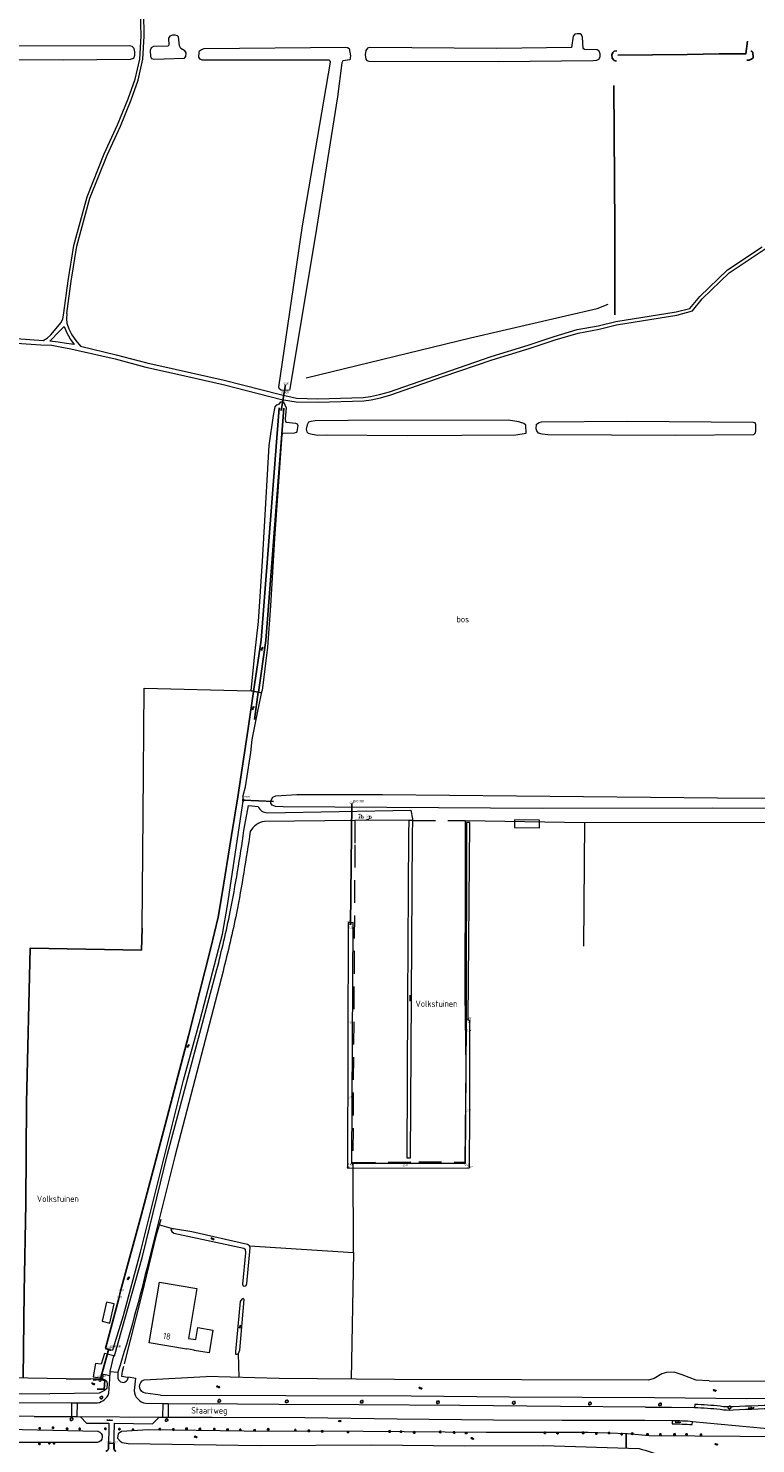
# Model space of a CAD drawing. Extents: x 168769 to 512904, y 516715 to 1559940.
# Tile 201 of 256: x 170117 to 170404, y 520303 to 520863. Entities that reach past the tile are written whole.
import ezdxf
from ezdxf.enums import TextEntityAlignment as Align

# ---------------------------------------------------------------- set-up
doc = ezdxf.new("R2010")
doc.units = 0
doc.header["$MEASUREMENT"] = 0
doc.linetypes.add('LP', pattern=[14, 9, -5])
doc.layers.get('0').update_dxf_attribs({"linetype": 'CONTINUOUS'})
for name, color, linetype, lineweight in [('B01_HOOFDGEBOUW', 10, 'CONTINUOUS', 0), ('B02_bijgebouw', 12, 'CONTINUOUS', 0), ('B04_KUNSTWERK', 32, 'CONTINUOUS', 0), ('H01_HOOGTEPUNT', 7, 'CONTINUOUS', 18), ('Q06_walbescherming_besch', 140, 'WALBESCHERMING', 25), ('Q21_LANTAARNPAAL', 7, 'CONTINUOUS', 18), ('Q26_BOOM', 7, 'CONTINUOUS', 18), ('Q92_BRANDKRAAN', 7, 'CONTINUOUS', 0), ('S02_symb_open_verh', 7, 'CONTINUOUS', 13), ('T02_RASTER', 34, 'CONTINUOUS', 0), ('T03_HEK', 34, 'CONTINUOUS', 0), ('T05_SCHUTTING', 7, 'CONTINUOUS', 25), ('T09_INSTEEKSLOOT', 72, 'CONTINUOUS', 0), ('V00_kant_verharding', 252, 'CONTINUOUS', 0), ('V02_Kant_open_verh', 253, 'CONTINUOUS', 0), ('V11_VERKEERSDREMPEL', 7, 'CONTINUOUS', 0), ('W00_KANT_WATER', 140, 'CONTINUOUS', 0), ('W01_Kant_sloot', 140, 'CONTINUOUS', 0), ('Z19_Overigetekst', 7, 'CONTINUOUS', 0)]:
    doc.layers.add(name, color=color, linetype=linetype, lineweight=lineweight)
for name, color, linetype in [('S05_Water', 132, 'CONTINUOUS'), ('S13_symb_onverhard', 32, 'CONTINUOUS'), ('T07_SLOOT_GREPPEL', 140, 'CONTINUOUS'), ('T20_TALUD', 34, 'CONTINUOUS'), ('W10_duiker', 1, 'CONTINUOUS'), ('Z02_Huisnummer', 253, 'CONTINUOUS'), ('Z05_Cultuuraanduiding', 3, 'CONTINUOUS'), ('Z06_STRAATNAAM', 7, 'CONTINUOUS')]:
    doc.layers.add(name, color=color, linetype=linetype)
doc.styles.add('ISOCP', font='isocp.shx', dxfattribs={"height": 1.8})
doc.styles.get("Standard").update_dxf_attribs({"font": 'ISOB.SHX'})
doc.linetypes.add('WALBESCHERMING', pattern='A,10,[105,facto-geolijnen.shx,S=0.1,R=0,X=0,Y=0],0', length=10)

# ---------------------------------------------------------------- blocks, each defined once
blk = doc.blocks.new('Q21')
at = {"color": 0}
for points in [[(-1.500050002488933, 0), (-1.000033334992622, 0)], [(-1.060635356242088, 1.060735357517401), (-0.7070803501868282, 0.7071803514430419)], [(0, 1.500050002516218), (0, 1.000033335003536)], [(1.060735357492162, 1.060735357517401), (0.7071303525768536, 0.7071303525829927)], [(1.500049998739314, 0), (1.000033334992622, 0)], [(-1.060635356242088, -1.060635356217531), (-0.7071303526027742, -0.7071303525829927)], [(0, -1.500050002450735), (0, -1.000033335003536)], [(1.060735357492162, -1.060635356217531), (0.7071803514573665, -0.7070803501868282)]]:
    blk.add_lwpolyline(points, dxfattribs=at)
blk.add_circle((0, 0), 1.000033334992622, dxfattribs=at)
blk = doc.blocks.new('Q26')
at = {"color": 0}
for p, q in [((-1, 0), (1, 0)), ((-0.6999999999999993, 0.7000000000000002), (0.6999999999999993, -0.7000000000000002)), ((0.6999999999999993, 0.7000000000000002), (-0.6999999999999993, -0.7000000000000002)), ((0, 1), (0, -1))]:
    blk.add_line(p, q, dxfattribs=at)
blk = doc.blocks.new('Q92')
at = {"color": 0}
blk.add_ellipse((0, 0), major_axis=(-0.9914977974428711, -3.305158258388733e-05), ratio=0.4999833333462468, start_param=1.570796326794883, end_param=7.853981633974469, dxfattribs=at)
blk = doc.blocks.new('S05')
at = {"color": 0}
for p, q in [((0.08375280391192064, 0.3045973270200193), (0.3777528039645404, 0.5865973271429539)), ((0.1097528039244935, -0.1914026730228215), (0.4057528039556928, 0.08859732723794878)), ((0.3777528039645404, 0.5865973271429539), (0.6797528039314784, 0.7125973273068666)), ((0.4057528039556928, 0.08859732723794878), (0.7097528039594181, 0.2125973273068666)), ((0.6797528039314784, 0.7125973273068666), (1.005752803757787, 0.6205973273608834)), ((0.7097528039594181, 0.2125973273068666), (1.023752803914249, 0.1245973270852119)), ((1.005752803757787, 0.6205973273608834), (1.329752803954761, 0.3745973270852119)), ((1.023752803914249, 0.1245973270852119), (1.357752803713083, -0.121402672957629)), ((1.329752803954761, 0.3745973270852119), (1.655752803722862, 0.1285973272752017)), ((1.655752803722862, 0.1285973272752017), (1.971752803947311, 0.03659732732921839)), ((1.971752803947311, 0.03659732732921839), (2.283752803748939, 0.1625973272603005)), ((2.283752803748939, 0.1625973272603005), (2.579752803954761, 0.4445973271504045)), ((1.357752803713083, -0.121402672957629), (1.681752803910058, -0.3694026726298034)), ((1.681752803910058, -0.3694026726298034), (1.997752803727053, -0.4614026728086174)), ((1.997752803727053, -0.4614026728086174), (2.309752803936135, -0.3334026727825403)), ((2.309752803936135, -0.3334026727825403), (2.605752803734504, -0.05140267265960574))]:
    blk.add_line(p, q, dxfattribs=at)
blk = doc.blocks.new('S026')
for p, q in [((-0.003902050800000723, 0), (4.396097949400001, 0)), ((0.1960979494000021, 0.4999999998), (0.1960979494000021, 0)), ((1.196097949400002, 0), (1.196097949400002, -0.5)), ((2.196097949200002, 0.4999999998), (2.196097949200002, 0)), ((3.196097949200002, 0), (3.196097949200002, -0.5)), ((4.196097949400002, 0.4999999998), (4.196097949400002, 0))]:
    blk.add_line(p, q)
blk = doc.blocks.new('S134')
at = {"color": 0}
for points in [[(1.897130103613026, 0.09489737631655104), (1.94113157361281, 0.06556306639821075)], [(2.553465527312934, 0.4429412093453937), (2.568132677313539, 0.3842725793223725)], [(6.009735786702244, 0.4176533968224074), (5.996402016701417, 0.4237869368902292), (5.918532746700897, 0.3947192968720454)], [(6.137740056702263, 0.9043362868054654), (6.095338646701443, 0.9475377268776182)], [(6.524654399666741, 0.04189051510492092), (6.508920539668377, 0.1136262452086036)], [(6.586602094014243, 1.432732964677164), (6.630603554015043, 1.403398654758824)], [(6.848163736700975, 0.875268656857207), (6.809229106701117, 0.8608681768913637)], [(7.056751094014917, 1.991418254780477), (7.101019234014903, 1.961817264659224)], [(7.242208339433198, 0.7015196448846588), (7.286476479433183, 0.6721853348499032)], [(7.262177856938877, 1.449311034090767), (7.276845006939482, 1.390642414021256)], [(7.320446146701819, -0.002093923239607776), (7.31191252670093, 0.0501744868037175)], [(7.429249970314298, 2.466335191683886), (7.473251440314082, 2.437000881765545)], [(7.894645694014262, 1.712208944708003), (7.909312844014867, 1.653273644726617)], [(7.982648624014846, 1.168190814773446), (7.953314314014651, 1.13885650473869)], [(8.023669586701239, 0.1941792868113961), (8.015402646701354, 0.2464476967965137)], [(8.085585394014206, 2.814379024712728), (8.100252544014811, 2.755710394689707)], [(8.41830876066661, 0.7844466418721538), (8.42870910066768, 0.8247146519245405)], [(8.657071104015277, 2.220759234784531), (8.609869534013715, 2.258360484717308)], [(8.713606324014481, 1.383664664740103), (8.666138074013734, 1.421532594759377)], [(8.813029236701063, 0.1899124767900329), (8.804762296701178, 0.2421808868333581)], [(8.945753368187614, 1.711226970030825), (8.898285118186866, 1.74882822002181)], [(9.199442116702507, 0.7891324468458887), (9.15197386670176, 0.8267336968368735)], [(9.26973501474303, 1.168858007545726), (9.222266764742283, 1.206459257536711)], [(9.696258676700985, 0.3203168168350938), (9.649057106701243, 0.3579180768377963)], [(0, -2.575938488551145), (0.07813594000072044, -2.546870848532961)], [(0.4776159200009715, -1.953784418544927), (0.4642821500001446, -1.947650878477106), (0.3864128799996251, -1.976718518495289)], [(0.605620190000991, -1.467101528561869), (0.5632187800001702, -1.423900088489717)], [(0.6933167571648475, -2.864941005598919), (0.7250511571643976, -2.830806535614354)], [(0.9925345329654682, -2.329547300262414), (0.976800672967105, -2.257811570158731)], [(1.05448222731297, -0.9387048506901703), (1.09848368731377, -0.9680391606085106)], [(1.316043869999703, -1.496169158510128), (1.277109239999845, -1.510569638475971)], [(1.524631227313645, -0.3800195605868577), (1.56889936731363, -0.4096205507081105)], [(1.710088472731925, -1.669918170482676), (1.754356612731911, -1.699252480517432)], [(1.730057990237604, -0.9221267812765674), (1.744725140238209, -0.9807954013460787)], [(1.788326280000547, -2.373531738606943), (1.779792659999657, -2.321263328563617)], [(1.889929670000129, -2.917209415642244), (1.881396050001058, -2.864941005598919)], [(2.362525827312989, -0.6592288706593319), (2.377192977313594, -0.7181641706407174)], [(2.450528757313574, -1.203247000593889), (2.421194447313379, -1.232581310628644)], [(2.491549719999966, -2.177258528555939), (2.483282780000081, -2.124990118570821)], [(2.577419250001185, -2.733277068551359), (2.529951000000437, -2.695409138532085)], [(2.886188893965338, -1.586991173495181), (2.896589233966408, -1.546723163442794)], [(2.979116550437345, -2.897001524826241), (3.016717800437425, -2.84979995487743)], [(3.124951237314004, -0.1506785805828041), (3.077749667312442, -0.113077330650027)], [(3.181486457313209, -0.9877731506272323), (3.134018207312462, -0.9499052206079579)], [(3.28090936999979, -2.181525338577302), (3.272642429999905, -2.129256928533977)], [(3.413633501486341, -0.6602108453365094), (3.366165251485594, -0.6226095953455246)], [(3.667322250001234, -1.582305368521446), (3.619854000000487, -1.544704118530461)], [(3.737615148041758, -1.202579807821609), (3.690146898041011, -1.164978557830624)], [(3.772925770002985, -2.874348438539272), (3.810793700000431, -2.826880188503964)], [(4.164138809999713, -2.051120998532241), (4.11693723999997, -2.013519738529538)], [(4.484682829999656, -2.730343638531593), (4.437214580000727, -2.692475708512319)], [(5.532119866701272, -0.2045006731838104), (5.610255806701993, -0.1754330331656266)], [(6.22543662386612, -0.4935031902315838), (6.25717102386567, -0.4593687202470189)], [(7.422049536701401, -0.5457716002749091), (7.41351591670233, -0.4935031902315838)], [(8.109539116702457, -0.3618392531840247), (8.06207086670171, -0.3239713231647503)], [(8.511236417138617, -0.5255637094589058), (8.548837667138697, -0.4783621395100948)], [(9.305045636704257, -0.5029106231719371), (9.342913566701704, -0.4554423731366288)], [(10.01680269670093, -0.3589058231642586), (9.969334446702, -0.3210378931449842)]]:
    blk.add_lwpolyline(points, dxfattribs=at)

msp = doc.modelspace()

# ---------------------------------------------------------------- linework, layer by layer
at = {"layer": 'B01_HOOFDGEBOUW'}
msp.add_lwpolyline([(170188.2880000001, 520339.1830000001), (170182.36, 520340.175), (170182.378, 520340.284), (170179.408, 520340.781), (170179.39, 520340.672), (170164.59, 520343.149), (170168.618, 520367.1579999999), (170183.41, 520364.683), (170180.102, 520344.9239999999), (170183.072, 520344.427), (170183.864, 520349.162), (170189.792, 520348.169), (170188.2880000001, 520339.1830000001)], dxfattribs=at)
at = {"layer": 'B02_bijgebouw'}
for points in [[(170318.949, 520546.825), (170318.988, 520549.889), (170309.115, 520550.027), (170309.076, 520546.963), (170318.949, 520546.825)], [(170145.936, 520351.692), (170148.994, 520350.992), (170150.749, 520358.585), (170147.691, 520359.2849999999), (170145.936, 520351.692)]]:
    msp.add_lwpolyline(points, dxfattribs=at)
at = {"layer": 'B04_KUNSTWERK'}
for points in [[(170201.663, 520558.008, 0.6015920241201), (170201.589, 520557.396), (170201.864, 520557.394, 0.727586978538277), (170201.952, 520557.954), (170201.663, 520558.008)], [(170144.651, 520328.303, 0.655124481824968), (170145.44, 520328.132), (170145.516, 520328.476, 0.658804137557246), (170144.746, 520328.663), (170144.651, 520328.303)]]:
    msp.add_lwpolyline(points, format="xyb", dxfattribs=at)
msp.add_lwpolyline([(170353.0868750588, 520307.1036112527), (170353.096, 520301.6235246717), (170353.2959997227, 520301.623857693), (170353.2868747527, 520307.103961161)], close=True, dxfattribs=at)
at = {"layer": 'Q06_walbescherming_besch', "linetype": 'Continuous'}
for points in [[(170205.876059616, 520600.7723991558), (170208.857620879, 520621.043896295), (170215.9396212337, 520712.9060448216)], [(170207.7628489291, 520600.4515610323), (170210.747, 520620.833), (170217.834, 520712.76)], [(170149.407, 520340.306), (170147.3, 520340.952), (170152.54, 520360.726), (170153.226, 520363.595), (170161.414, 520393.543), (170170.841, 520429.417), (170180.179, 520464.605), (170188.959, 520499.359), (170191.808, 520511.511), (170193.343, 520520.032), (170197.16, 520543.768), (170199.572, 520559.039), (170203.663, 520586.141), (170205.876059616, 520600.7723991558)], [(170204.961, 520600.928), (170209.007, 520600.24)], [(170207.6831921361, 520600.4651062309), (170206.186, 520589.589)], [(170144.746, 520328.663), (170142.386, 520328.37)], [(170143.989, 520324.831), (170146.765, 520324.796), (170147.034, 520328.216), (170145.516, 520328.476)]]:
    msp.add_lwpolyline(points, dxfattribs=at)
at = {"layer": 'T02_RASTER'}
for points in [[(170226.7, 520724.8), (170291.6, 520740.5), (170341.7, 520752.2000000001), (170346.1, 520753.8999999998)], [(170162.2, 520551.8999999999), (170162.6, 520602), (170204.6, 520600.9999999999)], [(170161.764, 520507.166), (170162.2, 520551.7999999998)], [(170289.4999999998, 520549.6999999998), (170336.7999999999, 520548.8999999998)], [(170289.4999999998, 520549.6999999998), (170289.576, 520505.2769999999)], [(170336.7999999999, 520548.8999999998), (170336.3, 520499.9999999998)], [(170336.7999999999, 520548.8999999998), (170430, 520549), (170429.8, 520538.7)], [(170289.5859503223, 520414.585400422), (170289.931, 520452.137), (170289.545, 520481.267), (170289.576, 520505.2769999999)], [(170245.327, 520378.8650000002), (170245.259, 520414.5950000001)], [(170154.82, 520334.8679999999), (170161.807, 520362.462), (170167.437, 520385.913), (170168.629, 520389.756)], [(170168.629, 520389.756), (170169.352, 520392.085)], [(170168.629, 520389.756), (170174.158, 520388.289)], [(170204.247, 520381.476), (170245.327, 520378.8650000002)], [(170245.327, 520378.8650000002), (170244.473, 520328.807)], [(170155.963, 520329.439), (170153.811, 520329.907), (170154.005, 520331.927), (170154.554, 520333.968)], [(170200.092, 520329.467), (170199.894, 520338.942)]]:
    msp.add_lwpolyline(points, dxfattribs=at)
at = {"layer": 'T03_HEK', "linetype": 'LP'}
for points in [[(170245.939, 520549.69), (170245.907, 520540.101), (170245.092, 520414.498), (170271.207, 520414.79), (170289.5859503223, 520414.585400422)], [(170268.7449106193, 520549.7176177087), (170289.4999999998, 520549.6999999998)]]:
    msp.add_lwpolyline(points, dxfattribs=at)
at = {"layer": 'T05_SCHUTTING'}
msp.add_lwpolyline([(170114.774, 520329.288), (170115.117, 520363.2000000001), (170115.821, 520398.251), (170116.084, 520438.108), (170117.532, 520499.276), (170161.496, 520498.42), (170161.764, 520507.166)], dxfattribs=at)
at = {"layer": 'T07_SLOOT_GREPPEL'}
for points in [[(170349.5, 520854.1), (170348.5, 520853.9), (170348, 520853.4), (170347.6, 520852.4), (170347.7, 520851.2), (170348.5, 520850.2), (170349.4, 520850)], [(170349.9, 520852.3), (170377.4, 520852.6), (170390, 520852.9000000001), (170400.6, 520852.9000000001), (170401.2, 520857.8)], [(170400.9, 520850.4), (170401.8, 520850.4), (170402.8, 520850.8), (170403.5, 520851.3), (170403.3, 520853.5), (170402.5, 520854)]]:
    msp.add_lwpolyline(points, dxfattribs=at)
at = {"layer": 'T09_INSTEEKSLOOT'}
for p, q in [((170150.249, 520340.329), (170154.35, 520353.918)), ((170149.407, 520340.306), (170150.249, 520340.329))]:
    msp.add_line(p, q, dxfattribs=at)
for points in [[(170179.2, 520853.2), (170178.7, 520854), (170177.1, 520855), (170176.6, 520856), (170176.1, 520859.6), (170175.8, 520860), (170174.9, 520860.3), (170173.8, 520860.3), (170172.7, 520859.8), (170172.2, 520859), (170172.3, 520856.3), (170171.9, 520855.9), (170166.3, 520855.8), (170165.3, 520855.2), (170164.9, 520854.2), (170165.1, 520851.8), (170165.5, 520851), (170166.4, 520850.8), (170178.5, 520851.2), (170179, 520851.8), (170179.2, 520853.2)], [(170342.9, 520852.8), (170342.6, 520853.9), (170341.8, 520854.5), (170336.8, 520854.6), (170336.2, 520854.9), (170335.9, 520859.5), (170335.6, 520860.4), (170335, 520860.8), (170333.9, 520860.8), (170332.9, 520860.6), (170332.2, 520859.9), (170331.6, 520855.4), (170302.1, 520855), (170251.6, 520855.4), (170250.9, 520855.1), (170250.3, 520854.2), (170250, 520852.5), (170250.2, 520850.8), (170250.7, 520850.2), (170251.5, 520850), (170302.7, 520849.8), (170340.2, 520850.2), (170341.6, 520850.4), (170342.4, 520850.8), (170342.9, 520851.7), (170342.9, 520852.8)], [(170158.9, 520853.6), (170158.6, 520854.9), (170157.8, 520855.8), (170156.8, 520856), (170009.2, 520855.8), (170008.5, 520855.3), (170008.1, 520854.8), (170007.9, 520853.6), (170008, 520852.3), (170008.4, 520851.4), (170009.5, 520851.2), (170064.8, 520851), (170074.2, 520850.8), (170078.1, 520850.5), (170085.3, 520850.4), (170088.6, 520850.8), (170130.5, 520850.5), (170157.2, 520850.7), (170158.5, 520851.1), (170158.9, 520852.3), (170158.9, 520853.6)], [(170244.2, 520852.1), (170243.9, 520850.5), (170241.1, 520850.0999999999), (170240.7, 520849.3), (170239.1, 520835.9), (170230.7, 520783.8), (170220.2, 520720.4), (170220, 520719.9), (170219.4, 520719.7), (170216.8, 520719.9), (170216.1, 520720.3), (170215.8, 520721.1), (170225.2, 520784.9000000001), (170236.3, 520849.6), (170236.2, 520850), (170235.7, 520850.3), (170185.5, 520850.3), (170184.7, 520850.8), (170184.2, 520851.5999999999), (170184.3, 520853.5), (170184.5, 520854.1), (170185.2, 520854.6), (170186.3, 520855), (170242.4, 520855.5), (170243, 520855.4), (170243.6, 520854.9), (170244.2, 520852.1)], [(170204.961, 520600.928), (170206.4, 520615.6), (170207.8, 520628.4), (170209.4, 520652.3), (170212, 520698), (170213.7, 520709.8), (170214.4, 520713.3), (170215.1, 520714.0999999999), (170216.1, 520714.4), (170216.7, 520715.3), (170217.7, 520715.2), (170218.8, 520712.9), (170218.4, 520708.5), (170218.5, 520707.4), (170218.9, 520707.2), (170222.4, 520706.8), (170223.1, 520706.5), (170223.3, 520705.9), (170223, 520703.5), (170222.8, 520703.1), (170221.9, 520702.9), (170217.3, 520702.7), (170217, 520702.2999999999), (170214.1, 520661.2), (170212.5, 520634.6), (170211.3, 520618.2), (170209.3, 520601.1)], [(170313.7, 520702.8), (170313.6, 520706), (170312.8, 520706.7), (170310.8, 520707.4), (170306.7, 520708), (170243.3, 520707.9), (170230.2, 520707.7), (170228.5, 520707.5), (170227.6, 520707.2), (170227, 520706.2), (170226.7, 520704.5), (170226.9, 520703.4), (170227.5, 520702.8), (170229, 520702.4), (170231.3, 520702.1), (170234.6, 520702.2), (170266.9, 520702), (170309.6, 520702.2), (170313.7, 520702.8)], [(170404.4, 520706), (170404.4, 520703.9999999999), (170404.2, 520702.8), (170403.6, 520702.2), (170372.6, 520702), (170322.2, 520702.2), (170320, 520702.4), (170318.6, 520702.8), (170317.9, 520703.8), (170317.6, 520704.6), (170317.8, 520706.4), (170318.8, 520707.1), (170319.7, 520707.4), (170353.6, 520707.6), (170403.5, 520707.2), (170404.2, 520706.9000000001), (170404.4, 520706)], [(170193.5769999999, 520504.7050000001), (170195.6, 520516.1), (170201.8, 520557.3), (170201.8, 520559.6), (170202.6, 520562.9999999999), (170204.8, 520576.6), (170205.3, 520581.7), (170207.5, 520592.9), (170209.3, 520601.1)], [(170613.6, 520556.8), (170613.6, 520555.3), (170613.3, 520555), (170612.4, 520554.7999999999), (170572.9, 520554.1), (170387.4, 520554.6), (170320, 520554.4000000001), (170217.6, 520555.1), (170214.5, 520555.3), (170213.2, 520555.7), (170212.7, 520556.5), (170212.8, 520557.7), (170213.5, 520558.9), (170214.7, 520559.5000000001), (170223, 520560), (170256.9, 520560), (170389.4, 520558.7), (170448.4, 520558.5), (170517, 520557.9), (170573, 520557.2), (170611.9, 520557.4), (170613.1, 520557.3), (170613.6, 520556.8)], [(170154.35, 520353.918), (170161.112, 520379.057), (170178.162, 520446.985), (170184.699, 520470.917), (170193.5769999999, 520504.7050000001)], [(170174.158, 520388.289), (170173.259, 520388.2139999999), (170173.19, 520387.8590000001), (170173.495, 520387.231), (170174.335, 520386.473), (170201.999, 520380.53), (170202.464, 520380.214), (170202.697, 520378.796), (170201.528, 520366.295), (170201.782, 520365.6599999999), (170202.355, 520365.618), (170202.897, 520365.8329999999), (170203.154, 520366.5650000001), (170204.526, 520380.724), (170204.247, 520381.476), (170203.51, 520382.0470000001), (170181.496, 520387.056), (170174.158, 520388.289)], [(170199.894, 520338.942), (170200.4, 520340.29), (170202.121, 520360.2939999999), (170201.689, 520360.671), (170201.241, 520360.436), (170200.609, 520359.541), (170198.677, 520339.777), (170198.696, 520338.652), (170199.307, 520338.6299999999), (170199.894, 520338.942)], [(170131.701, 520328.9579999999), (170086.221, 520329.7249999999), (170070.413, 520330.652), (170069.579, 520331.185), (170069.076, 520332.933), (170068.064, 520333.9990000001), (170067.013, 520334.263), (170065.902, 520334.2760000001), (170065.294, 520333.839), (170064.636, 520332.898), (170064.293, 520330.502), (170063.268, 520328.884), (170062.384, 520328.134), (170062.238, 520327.368), (170062.357, 520325.649), (170063.438, 520324.322), (170064.74, 520323.806), (170067.86, 520323.279), (170092.422, 520323.317), (170125.288, 520323.0559999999)], [(170131.701, 520328.9579999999), (170141.474, 520328.877)], [(170146.761, 520328.676), (170141.474, 520328.877)], [(170386.108, 520328.074), (170380.903, 520328.345), (170375.355, 520330.5690000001), (170372.18, 520331.604), (170369.228, 520331.4710000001), (170367.309, 520330.865), (170364.306, 520329.069), (170362.03, 520328.354), (170261.58, 520328.669), (170215.934, 520329.0360000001), (170187.055, 520329.822)], [(170386.108, 520328.074), (170422.9731065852, 520328.0173674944)], [(170144.78, 520323.2339999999), (170125.288, 520323.0559999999)], [(170169.061, 520322.504), (170268.234, 520322.233), (170307.039, 520321.7449999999), (170364.405, 520321.492), (170400.8, 520321.116), (170426.449, 520321.22)], [(170353.703, 520307.1139999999), (170338.155, 520307.672), (170297.876, 520307.735), (170249.239, 520308.084), (170202.113, 520308.166), (170164.108, 520308.796), (170153.57, 520308.049), (170152.323, 520307.1569999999), (170152.06, 520305.509), (170153.087, 520304.2849999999), (170153.862, 520303.785), (170156.26, 520303.3730000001), (170208.44, 520302.557), (170252.326, 520302.812), (170289.39, 520302.365)]]:
    msp.add_lwpolyline(points, dxfattribs=at)
for points in [[(170169.061, 520322.504), (170163.086, 520323.258, -0.787985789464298), (170162.635, 520328.564), (170187.055, 520329.822)], [(170108.568275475, 520309.042180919), (170144.262, 520308.187, -0.8598735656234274), (170144, 520303.7769999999), (170108.587299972, 520303.807615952)], [(170289.39, 520302.365), (170320.563, 520302.548), (170358.302, 520301.378, -0.02669354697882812), (170367.884, 520298.2060000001, 0.1226969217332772), (170377.101, 520295.9450000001), (170406.423, 520297.815), (170418.13, 520300.8169999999, 0.8208122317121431), (170416.419, 520306.0060000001), (170362.333, 520306.3549999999), (170353.703, 520307.1139999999)]]:
    msp.add_lwpolyline(points, format="xyb", dxfattribs=at)
at = {"layer": 'T20_TALUD'}
msp.add_lwpolyline([(170348.3, 520840.2999999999), (170348.8, 520784), (170348.7, 520749.7000000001)], dxfattribs=at)
at = {"layer": 'V00_kant_verharding'}
for points in [[(170147.8999999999, 520812.7999999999), (170153.2, 520824.3), (170157.4, 520834.7), (170160.2, 520842.5), (170162.1, 520850.7), (170162.6, 520859.9), (170162.4, 520869.1), (170163.3, 520877.8), (170164.7, 520884.7), (170165.6, 520893.2), (170164.8, 520904.1), (170163.1, 520915.2), (170158.9, 520932), (170153.4, 520954.1), (170149, 520971.4), (170147.6, 520980.2), (170147.3, 520992.6)], [(170161.4, 520859.8999999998), (170161.1, 520869.2999999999), (170162.0999999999, 520878.0999999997)], [(170130.8, 520750.3999999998), (170132.5, 520763.1), (170134.8, 520777.1), (170140, 520796.3), (170146.8, 520813.3), (170152.1, 520824.8), (170156.3, 520835.1), (170159, 520842.8), (170160.9, 520850.8), (170161.4, 520859.8999999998)], [(170136, 520776.7999999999), (170141.1, 520795.7999999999), (170147.8999999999, 520812.7999999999)], [(170132, 520750.1999999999), (170133.7, 520762.9), (170136, 520776.7999999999)], [(170222.8, 520716.7), (170231.3, 520716.4), (170249.2, 520716.9), (170252.1, 520717.3), (170255.7, 520718.1), (170259.6, 520719.2), (170280.4, 520726.5), (170299.8, 520733.2), (170314.4, 520737.6), (170324.7, 520741.1), (170333.9, 520743.8), (170342.2, 520745.3), (170349.1, 520747), (170373, 520750.8), (170378.4, 520752.1), (170382.4, 520756.9), (170393.3, 520767.4), (170406.9999999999, 520776.6)], [(170394, 520766.2999999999), (170409.406, 520776.571), (170414.0999999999, 520775.8999999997)], [(170383.3, 520755.9999999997), (170394, 520766.2999999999)], [(170038.7, 520755.1999999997), (170043.8, 520754.4), (170048.2, 520753.6), (170053.1, 520752.3), (170058.3, 520750.9), (170064.6, 520748.7), (170070, 520746.7), (170075.6, 520744.7), (170082, 520742.5), (170088.1, 520740.7), (170093.1, 520739.6), (170098.2, 520738.8), (170105, 520738.5), (170112.1, 520738.5), (170121.6999999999, 520737.7999999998)], [(170379.4, 520751.1999999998), (170383.3, 520755.9999999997)], [(170125.7, 520741.7999999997), (170128.5, 520745), (170129.6, 520746.5), (170130.4, 520747.9999999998)], [(170130.4, 520747.9999999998), (170130.8, 520750.3999999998)], [(170132, 520750.1999999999), (170131.8999999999, 520748.0999999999)], [(170131.8999999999, 520748.0999999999), (170132, 520746.4), (170132.8, 520744.1), (170134, 520741.8), (170135.5, 520739.4999999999)], [(170349.3999999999, 520745.7), (170373.3, 520749.5), (170379.4, 520751.1999999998)], [(170134.8999999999, 520737.9), (170131.9, 520738.3), (170128.6, 520738.9), (170125.3, 520739.3), (170126.4, 520740.4), (170128.1, 520742.1), (170129.8, 520743.8), (170130.9, 520745.0999999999)], [(170130.9, 520745.0999999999), (170131.8999999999, 520742.8)], [(170131.8999999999, 520742.8), (170133.5, 520739.9), (170134.8999999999, 520737.9)], [(170249.4, 520715.5999999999), (170252.3, 520716), (170256.1, 520716.8), (170260.1, 520718), (170280.8, 520725.3), (170300.2, 520731.9), (170314.9, 520736.4), (170325.1, 520739.8), (170334.2, 520742.4), (170342.5, 520743.9999999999)], [(170342.5, 520743.9999999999), (170349.3999999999, 520745.7)], [(170112.1, 520740.2999999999), (170122.595, 520739.55), (170124.2, 520740.4)], [(170121.6999999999, 520737.7999999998), (170125.9999999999, 520737.5999999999)], [(170124.2, 520740.4), (170125.7, 520741.7999999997)], [(170125.9999999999, 520737.5999999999), (170129.3, 520737), (170133.6, 520736.2), (170136.4999999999, 520735.5999999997)], [(170135.5, 520739.4999999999), (170137.443, 520737.314), (170151.4999999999, 520733.7999999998)], [(170136.4999999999, 520735.5999999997), (170151.0999999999, 520732.1999999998)], [(170151.0999999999, 520732.1999999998), (170163.2, 520729), (170174.6, 520726.5), (170193.7999999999, 520722.1)], [(170151.4999999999, 520733.7999999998), (170163.6, 520730.7), (170174.9, 520728.2), (170194.2, 520723.8), (170216.5, 520718.1)], [(170193.7999999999, 520722.1), (170216.932, 520716.1869999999)], [(170216.5, 520718.1), (170222.8, 520716.7)], [(170216.932, 520716.1869999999), (170222.7, 520715.2999999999)], [(170222.7, 520715.2999999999), (170231.4, 520715.0999999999)], [(170231.4, 520715.0999999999), (170249.4, 520715.5999999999)], [(170268.74643069, 520549.7760841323), (170268.598, 520544.067), (170267.854, 520416.191), (170266.565, 520416.14), (170266.923, 520478.56), (170267.276, 520544.127), (170267.365, 520549.812)], [(170267.365, 520549.812), (170268.74643069, 520549.7760841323)], [(170150.6440000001, 520338.015), (170146.835, 520338.886), (170145.61, 520334.775), (170143.275, 520335.047), (170142.375, 520329.738), (170146.194, 520329.183), (170146.459, 520330.815), (170149.1038835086, 520330.2638641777)], [(170149.169, 520331.8859999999), (170150.6440000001, 520338.015)], [(170150.6440000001, 520338.015), (170150.8588432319, 520337.9547024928)], [(170149.045, 520328.797), (170149.169, 520331.8859999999), (170152.188, 520331.589)], [(170360.901, 520317.779), (170327.23, 520317.956), (170287.394, 520318.326), (170247.495, 520318.662), (170215.825, 520318.836), (170183.21, 520319.047)], [(170360.901, 520317.779), (170371.149, 520317.719), (170380.236, 520317.6020000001)], [(170119.0920000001, 520314.059), (170090.568, 520314.276), (170064.337, 520314.436), (170047.661, 520314.0399999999), (170031.718, 520313.473), (170018.775, 520312.361), (170003.121, 520310.5119999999), (170000, 520310.151), (169989.907, 520308.985), (169972.947, 520306.529), (169960.428, 520304.464), (169954.381, 520303.394), (169944.271, 520301.407), (169936.218, 520299.715), (169926.251, 520297.196), (169921.142, 520295.857), (169914.577, 520293.994), (169907.325, 520291.922), (169896.1, 520288.5159999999), (169870.432, 520280.734), (169861.362, 520278.0519999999)], [(170119.0920000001, 520314.059), (170133.78, 520314.021), (170135.997, 520313.995), (170137.3960000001, 520313.9210000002)], [(170168.43, 520313.653), (170137.3960000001, 520313.9210000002)], [(170189.426, 520313.676), (170172.108, 520313.676), (170169.9, 520313.685), (170168.43, 520313.653)], [(170327.9260000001, 520312.3999999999), (170300.77, 520312.593), (170262.713, 520312.993), (170226.186, 520313.4699999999), (170189.426, 520313.676)], [(170371.46, 520312.325), (170360.631, 520312.395), (170327.9260000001, 520312.3999999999)]]:
    msp.add_lwpolyline(points, dxfattribs=at)
for points in [[(170150.8588432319, 520337.9547024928), (170161.909, 520377.327), (170171.876, 520417.809), (170191.356596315, 520490.7481366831, 0.009165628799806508), (170196.6480159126, 520513.5330569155, 0.01053312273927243), (170202.0665235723, 520545.7042001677), (170203.8271024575, 520555.6417389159), (170207.662, 520555.177, 0.2981998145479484), (170211.347, 520552.792), (170267.999, 520553.723), (170268.76, 520550.298), (170268.74643069, 520549.7760841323)], [(170267.365, 520549.812), (170245.911, 520549.737), (170210.125, 520549.355, 0.2267729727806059), (170204.54, 520545.341, -0.0105331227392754), (170199.104, 520513.066, -0.009212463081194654), (170193.781, 520490.138), (170174.733, 520416.873), (170164.379, 520375.676, -0.01825325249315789), (170152.188, 520331.589)], [(170112.271, 520319.578), (170133.864, 520319.406), (170136.121, 520319.47), (170144.113, 520319.4099999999, 0.2567487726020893), (170148.641, 520323.229), (170149.045, 520328.797)], [(170152.188, 520331.589), (170152.159, 520329.175, 0.6912572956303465), (170156.017, 520328.572), (170156.323, 520329.664), (170159.16, 520329.124), (170158.64, 520324.313, 0.3499945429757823), (170163.19, 520319.257), (170169.945, 520319.202), (170172.112, 520319.205), (170183.21, 520319.047)], [(170415.216, 520317.3030000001), (170415.247, 520318.506, 0.009399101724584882), (170395.562, 520317.827, -0.04468598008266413), (170390.459, 520318.0569999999, 0.02138912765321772), (170380.313, 520318.796), (170380.236, 520317.6020000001)], [(170380.236, 520317.6020000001, -0.02421861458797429), (170390.394, 520316.866, 0.05174963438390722), (170395.535, 520316.634, -0.01031468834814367), (170415.216, 520317.3030000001)], [(170137.3960000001, 520313.9210000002), (170139.721, 520311.44), (170148.57, 520311.35), (170148.439, 520301.378, -0.186398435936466), (170147.4730000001, 520300.198)], [(170151.461, 520300.158, -0.3211203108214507), (170150.625, 520301.299), (170150.804, 520311.339), (170165.911, 520311.179), (170168.43, 520313.653)], [(170379.4980000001, 520311.9620000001, 0.02450355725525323), (170371.46, 520312.325)], [(170371.46, 520312.325), (170371.46, 520311.159, -0.02047640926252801), (170379.371, 520310.805), (170379.4980000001, 520311.9620000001)], [(170452.809, 520308.5290000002), (170417.816, 520308.838, -0.01878030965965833), (170407.808, 520309.316), (170379.4980000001, 520311.9620000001)]]:
    msp.add_lwpolyline(points, format="xyb", dxfattribs=at)
at = {"layer": 'V02_Kant_open_verh'}
msp.add_lwpolyline([(170151.332934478, 520300.146082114), (170150.798230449, 520300.922125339), (170150.851155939, 520303.355744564), (170148.344312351, 520303.386069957), (170148.291728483, 520301.237968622), (170148.152044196, 520300.777611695), (170147.716905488, 520300.188095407)], dxfattribs=at)
at = {"layer": 'V11_VERKEERSDREMPEL'}
for points in [[(170133.864, 520319.406), (170133.78, 520314.021)], [(170136.121, 520319.47), (170135.997, 520313.995)], [(170169.945, 520319.202), (170169.9, 520313.685)], [(170172.112, 520319.205), (170172.108, 520313.676)]]:
    msp.add_lwpolyline(points, dxfattribs=at)
at = {"layer": 'W00_KANT_WATER'}
msp.add_lwpolyline([(170146.761, 520328.676, -0.31182432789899), (170147.961, 520326.996)], format="xyb", dxfattribs=at)
msp.add_lwpolyline([(170147.961, 520326.996), (170147.782, 520325.087), (170146.957, 520324.254), (170144.78, 520323.2339999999)], dxfattribs=at)
at = {"layer": 'W01_Kant_sloot'}
msp.add_lwpolyline([(170290.0270120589, 520548.851030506), (170289.963, 520470.724), (170289.983, 520469.849), (170289.59, 520414.038), (170244.709, 520414.076), (170244.669, 520414.974), (170245.287, 520509.414), (170243.238, 520509.249), (170243.001, 520412.237), (170291.259, 520412.336), (170291.362, 520434.682), (170291.405, 520470.299), (170290.746, 520470.929), (170291.4305786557, 520548.851030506)], close=True, dxfattribs=at)
at = {"layer": 'W10_duiker'}
msp.add_line((170201.8174453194, 520557.6882300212), (170213.694764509, 520557.2778291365), dxfattribs=at)
for points in [[(170216.769, 520711.869), (170218.544, 520722.03)], [(170244.689, 520556.412), (170244.212, 520508.409)], [(170145.164, 520328.575), (170148.58, 520340.823)]]:
    msp.add_lwpolyline(points, dxfattribs=at)

# ---------------------------------------------------------------- block references
at = {"layer": 'Q21_LANTAARNPAAL', "xscale": 0.5, "yscale": 0.5}
for p in [(170145.654, 520321.484), (170192.3, 520320.235), (170218.995, 520320.021), (170248.612, 520319.862), (170278.793, 520319.632), (170308.755, 520319.442), (170338.898, 520319.152), (170366.617, 520318.833), (170394.074, 520317.595), (170133.873, 520312.966), (170171.478, 520312.618)]:
    msp.add_blockref('Q21', p, dxfattribs=at)
at = {"layer": 'Q26_BOOM', "xscale": 0.5, "yscale": 0.5}
for p in [(170121.263, 520309.371), (170126.5, 520309.572), (170132.104, 520309.21), (170137.051, 520309.13), (170147.229, 520309.18), (170152.748, 520309.002), (170158.16, 520308.842), (170168.724, 520309.023), (170174.131, 520308.924), (170179.323, 520309.211), (170184.596, 520309.06), (170190.334, 520309.113), (170195.524, 520308.818), (170200.613, 520308.732), (170206.203, 520308.538), (170211.646, 520308.951), (170222.37, 520308.6), (170227.73, 520308.368), (170232.964, 520308.182), (170243.206, 520307.88), (170259.621, 520308.133), (170264.137, 520308.018), (170269.355, 520307.735), (170279.637, 520307.938), (170285.16, 520307.727), (170289.907, 520307.495), (170321.017, 520307.577), (170326.084, 520307.468), (170336.193, 520307.567), (170341.413, 520307.28), (170346.432, 520307.501), (170351.422, 520307.077), (170355.589, 520307.218), (170361.654, 520306.929), (170366.73, 520306.929), (170372.323, 520306.945), (170377.108, 520306.985), (170382.825, 520306.829), (170121.139, 520303.234), (170125.075, 520303.519), (170126.898, 520303.464)]:
    msp.add_blockref('Q26', p, dxfattribs=at)
at = {"layer": 'Q92_BRANDKRAAN', "xscale": 0.5, "yscale": 0.5}
msp.add_blockref('Q92', (170239.938, 520312.234), dxfattribs=at)
at = {"layer": 'S02_symb_open_verh'}
for p, xscale, yscale, rotation in [((170267.7463353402, 520478.3810459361), 0.5, 0.5, 90.01579899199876), ((170401.501, 520317.402), 0.5, 0.5, 0.4583564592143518), ((170147.813, 520312.544), 0.5, 0.5, 359.2742922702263), ((170372.649, 520311.785), 0.4999999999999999, 0.4999999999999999, 358.4336093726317)]:
    msp.add_blockref('S026', p, dxfattribs=dict(at, xscale=xscale, yscale=yscale, rotation=rotation))
at = {"layer": 'S05_Water', "xscale": 0.5, "yscale": 0.5, "zscale": 0.5}
for p, rotation in [((170209.1021256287, 520616.9438139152), 80.31121343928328), ((170205.5343033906, 520593.4694118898), 80.38788524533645)]:
    msp.add_blockref('S05', p, dxfattribs=dict(at, rotation=rotation))
at = {"layer": 'S05_Water'}
for p, xscale, yscale, rotation in [((170179.921, 520459.846), 0.4999999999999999, 0.4999999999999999, 78.81367070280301), ((170188.98, 520384.394), 0.5, 0.5, 348.1319972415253), ((170156.262, 520367.99), 0.5, 0.5, 79.08706422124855), ((170200.51, 520350.198), 0.4999999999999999, 0.4999999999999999, 266.8466589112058), ((170191.162, 520325.686), 0.5, 0.5, 0.2673783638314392), ((170271.215, 520325.191), 0.5, 0.5, 359.4843519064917), ((170387.544, 520324.264), 0.4999999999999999, 0.4999999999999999, 1.52803454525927), ((170182.277, 520305.863), 0.5, 0.5, 2.693611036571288), ((170291.716, 520305.245), 0.5, 0.5, 359.1788167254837), ((170389.549, 520303.112), 0.5, 0.5, 182.4264975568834)]:
    msp.add_blockref('S05', p, dxfattribs=dict(at, xscale=xscale, yscale=yscale, rotation=rotation))
at = {"layer": 'S05_Water', "xscale": 0.5, "yscale": 0.5, "zscale": 0.5}
msp.add_blockref('S05', (170141.774016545, 520326.8821590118), dxfattribs=at)
at = {"layer": 'S13_symb_onverhard', "xscale": 0.5000000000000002, "yscale": 0.5000000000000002, "rotation": 153.3444294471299}
msp.add_blockref('S134', (170252.011894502, 520549.7583278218), dxfattribs=at)

# ---------------------------------------------------------------- texts
at = {"layer": 'H01_HOOGTEPUNT', "oblique": 14.99999999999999, "width": 0.7125}
for s, p in [('-3.08', (170218.544, 520722.03)), ('-3.14', (170216.769, 520711.869)), ('-2.46', (170244.689, 520556.412)), ('-1.84', (170243.238, 520509.249)), ('-2.58', (170244.119, 520506.935)), ('-2.44', (170244.212, 520508.409)), ('-2.50', (170243.913, 520469.304)), ('-2.25', (170290.624, 520469.74)), ('-1.66', (170290.746, 520470.929)), ('-2.34', (170290.763, 520466.334)), ('-2.46', (170243.925, 520439.878)), ('-2.42', (170290.607, 520434.748)), ('-1.81', (170243.001, 520412.237)), ('-2.45', (170243.793, 520413.318)), ('-2.44', (170265.76, 520413.001)), ('-2.44', (170290.223, 520413.227)), ('-1.94', (170291.259, 520412.336)), ('-1.74', (170152.54, 520360.726)), ('-2.15', (170153.226, 520363.595)), ('-2.82', (170148.58, 520340.823)), ('-0.70', (170148.344312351, 520303.386069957)), ('-0.70', (170150.851155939, 520303.355744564))]:
    msp.add_text(s, height=0.8, dxfattribs=at).set_placement(p, align=Align.CENTER)
at = {"layer": 'Z02_Huisnummer', "style": 'ISOCP'}
msp.add_text('18', height=2.5, rotation=350.4983916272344, dxfattribs=at).set_placement((170169.946, 520344.787))
at = {"layer": 'Z05_Cultuuraanduiding', "style": 'ISOCP'}
for s, p in [('bos', (170286.128674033, 520628.0496698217)), ('Volkstuinen', (170269.9109100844, 520475.9984319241)), ('Volkstuinen', (170120.171, 520398.884))]:
    msp.add_text(s, height=2.5, dxfattribs=at).set_placement(p)
at = {"layer": 'Z06_STRAATNAAM', "style": 'ISOCP'}
msp.add_text('Staartweg', height=2.5, rotation=359.7147201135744, dxfattribs=at).set_placement((170181.2086021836, 520315.2019355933))
at = {"layer": 'Z19_Overigetekst', "width": 0.711111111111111}
for s, p in [('st 600', (170216.8388054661, 520718.5928568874)), ('PVC 300', (170245.189, 520556.912)), ('staal 600', (170149.08, 520341.323))]:
    msp.add_text(s, height=0.9, dxfattribs=at).set_placement(p)
at = {"layer": 'Z19_Overigetekst', "oblique": 14.99999999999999, "width": 0.7125}
for p in [(170201.174345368, 520558.8077523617), (170144.0156459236, 520329.6013659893)]:
    msp.add_text('stuwput', height=0.8, dxfattribs=at).set_placement(p)

doc.saveas('drawing.dxf')
